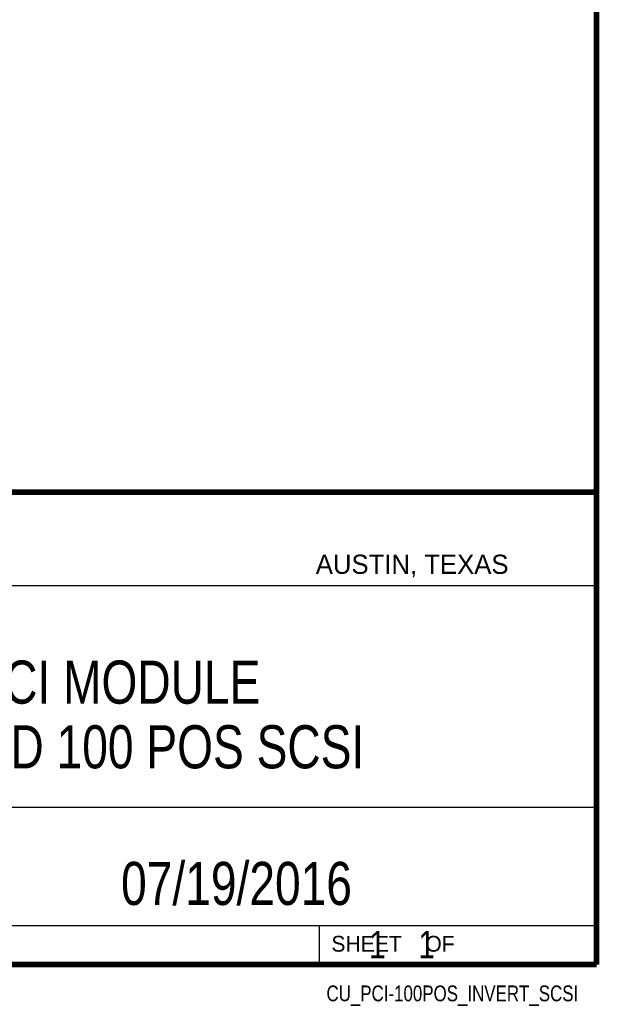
# Model space of a CAD drawing. Header units: inches. Extents: x 0.2 to 16.8, y 0.1 to 10.8.
# Tile 10 of 11: x 14.7 to 16.8, y 0.1 to 3.7. Entities that reach past the tile are written whole.
import ezdxf

# ---------------------------------------------------------------- set-up
doc = ezdxf.new("R2010")
doc.units = ezdxf.units.IN
doc.header["$LTSCALE"] = 0.935
doc.header["$MEASUREMENT"] = 0
doc.layers.get('0').update_dxf_attribs({"linetype": 'CONTINUOUS'})
doc.layers.add('DETAIL', color=7, linetype='CONTINUOUS')
doc.layers.add('NOTE', color=7, linetype='CONTINUOUS')
doc.styles.get("Standard").update_dxf_attribs({"font": 'txt', "width": 0.8})
doc.styles.add('TEXTSTYLE_2', font='txt')

msp = doc.modelspace()

# ---------------------------------------------------------------- linework, layer by layer
at = {"color": 2, "linetype": 'CONTINUOUS'}
for p, q in [((13.0652, 1.9695), (16.745, 1.9695)), ((16.745, 1.9695), (16.745, 0.2605)), ((13.0653, 1.6329), (16.75, 1.6329)), ((13.0652, 0.8295), (16.745, 0.8295)), ((13.0652, 0.4005), (16.745, 0.4005)), ((15.745, 0.4005), (15.745, 0.2605)), ((13.0652, 0.2605), (16.745, 0.2605)), ((15.7462, 0.2607), (16.7462, 0.2607)), ((15.7462, 0.2607), (15.7462, 0.2602)), ((15.7462, 0.2602), (16.7462, 0.2602)), ((16.7462, 0.2607), (16.7462, 0.2602))]:
    msp.add_line(p, q, dxfattribs=at)
at = {"color": 7, "linetype": 'CONTINUOUS', "const_width": 0.02}
for points in [[(16.75, 0.2586), (16.75, 10.7586)], [(11.4718, 1.9702), (16.75, 1.9707)], [(0.25, 0.2586), (16.75, 0.2586)]]:
    msp.add_lwpolyline(points, dxfattribs=at)

# ---------------------------------------------------------------- texts
at = {"color": 2, "linetype": 'CONTINUOUS', "attachment_point": 1, "line_spacing_factor": 0.9, "style": 'TEXTSTYLE_2'}
for s, insert, char_height, width in [('AUSTIN, TEXAS', (15.7327, 1.7441), 0.069617, 0.905021), ('SHEET    OF', (15.7892, 0.3625), 0.057262, 0.629882)]:
    msp.add_mtext(s, dxfattribs=dict(at, insert=insert, char_height=char_height, width=width))
at = {"layer": 'DETAIL', "color": 7, "linetype": 'CONTINUOUS', "insert": (15.8075, 0.3805), "char_height": 0.1, "width": 0.8, "attachment_point": 1, "line_spacing_factor": 0.9}
msp.add_mtext('    1    1', dxfattribs=at)
at = {"layer": 'DETAIL', "color": 2, "linetype": 'CONTINUOUS', "insert": (16.6837, 0.1826), "char_height": 0.057262, "width": 1.14524, "attachment_point": 3, "line_spacing_factor": 0.9}
msp.add_mtext('CU_PCI-100POS_INVERT_SCSI', dxfattribs=at)
at = {"layer": 'NOTE', "color": 7, "linetype": 'CONTINUOUS', "char_height": 0.15625, "attachment_point": 2, "line_spacing_factor": 0.9}
for s, insert, width in [('NI PCI MODULE\\PINVERTED 100 POS SCSI', (14.9051, 1.3603), 2.625), ('07/19/2016 ', (15.4455, 0.6307), 1.375)]:
    msp.add_mtext(s, dxfattribs=dict(at, insert=insert, width=width))

doc.saveas('drawing.dxf')
